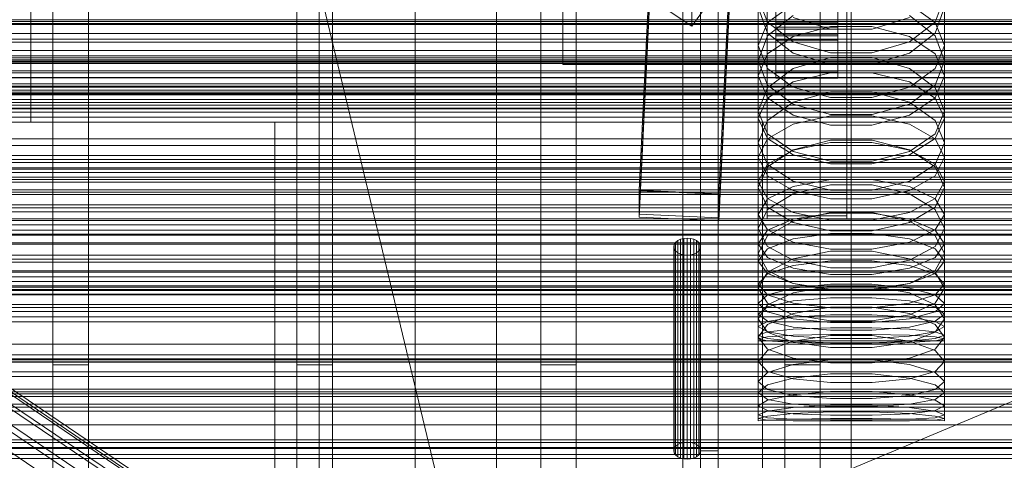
# Model space of a CAD drawing. Header units: millimetres. Extents: x -2233 to 61924, y -68080 to 6847.
# Tile 113 of 256: x -318 to -95, y -34676 to -34577. Entities that reach past the tile are written whole.
import ezdxf

# ---------------------------------------------------------------- set-up
doc = ezdxf.new("R2010")
doc.units = ezdxf.units.MM
for name, color, linetype, lineweight in [('COTAS_O', 1, 'Continuous', 0), ('COTAS_P', 1, 'Continuous', 0), ('frontal_briquetadora', 7, 'Continuous', 0), ('frontal_C01', 7, 'Continuous', 0), ('frontal_C02', 7, 'Continuous', 0), ('frontal_C03', 7, 'Continuous', 0), ('frontal_mezcladora', 7, 'Continuous', 0), ('frontal_secador', 7, 'Continuous', 0)]:
    doc.layers.add(name, color=color, linetype=linetype, lineweight=lineweight)
doc.dimstyles.new('R19_100', dxfattribs={"dimtxt": 250, "dimasz": 150, "dimexe": 150, "dimexo": 80, "dimgap": 100, "dimtad": 1, "dimtih": 1, "dimtoh": 1, "dimdsep": 46, "dimcen": 0.09, "dimadec": 0, "dimazin": 0, "dimtfac": 1, "dimtdec": 4, "dimtofl": 0, "dimtmove": 0, "dimatfit": 3, "dimfxl": 1, "dimtolj": 1, "dimtzin": 0, "dimarcsym": 0})

# ---------------------------------------------------------------- blocks, each defined once
blk = doc.blocks.new('DIM_R27_48')
at = {"layer": 'COTAS_P'}
for p, q in [((-1750, -34600), (-1600, -34555)), ((2600, -34600), (2450, -34555)), ((-1750, -35500), (-1750, -34600)), ((-1750, -34600), (2600, -34600)), ((-1750, -34600), (-1600, -34645)), ((2600, -34600), (2450, -34645)), ((2600, -35500), (2600, -34600))]:
    blk.add_line(p, q, dxfattribs=at)
blk.add_text('4350 P', height=250, dxfattribs=at).set_placement((425, -34500))
blk = doc.blocks.new('DIM_R27_50')
at = {"layer": 'COTAS_P'}
for p, q in [((1705.78, -34504.95), (1551.9, -34475.9)), ((-194.22, -34704.95), (1705.78, -34504.95)), ((1705.78, -34504.95), (1561.32, -34565.4)), ((1800, -35400), (1705.78, -34504.95)), ((-194.22, -34704.95), (-49.75, -34644.49)), ((-100, -35600), (-194.22, -34704.95)), ((-194.22, -34704.95), (-40.33, -34734))]:
    blk.add_line(p, q, dxfattribs=at)
blk.add_text('1910.5 P', height=250, rotation=6.009, dxfattribs=at).set_placement((745.32, -34505.49))
blk = doc.blocks.new('DIM_R27_53')
at = {"layer": 'COTAS_P'}
for p, q in [((-150, -32000), (550, -32000)), ((550, -32000), (505, -32150)), ((550, -34600), (550, -32000)), ((550, -32000), (595, -32150)), ((550, -34600), (505, -34450)), ((550, -34600), (595, -34450)), ((-150, -34600), (550, -34600))]:
    blk.add_line(p, q, dxfattribs=at)
blk.add_text('2600 P', height=250, rotation=90, dxfattribs=at).set_placement((450, -33300))
blk = doc.blocks.new('DIM_R27_54')
at = {"layer": 'COTAS_O'}
for p, q in [((-1850, -34600), (-1850, -35300)), ((-150, -34600), (-150, -35300)), ((-1850, -35300), (-1700, -35255)), ((-150, -35300), (-300, -35255)), ((-150, -35300), (-1850, -35300)), ((-1850, -35300), (-1700, -35345)), ((-150, -35300), (-300, -35345))]:
    blk.add_line(p, q, dxfattribs=at)
blk.add_text('1700 O', height=250, rotation=180, dxfattribs=at).set_placement((-1000, -35400))
blk = doc.blocks.new('DIM_R27_55')
at = {"layer": 'COTAS_O'}
for p, q in [((-650, -33700), (50, -33700)), ((50, -33700), (5, -33850)), ((50, -34900), (50, -33700)), ((50, -33700), (95, -33850)), ((50, -34900), (5, -34750)), ((50, -34900), (95, -34750)), ((-650, -34900), (50, -34900))]:
    blk.add_line(p, q, dxfattribs=at)
blk.add_text('1200 O', height=250, rotation=90, dxfattribs=at).set_placement((-50, -34300))
blk = doc.blocks.new('DIM_R27_56')
at = {"layer": 'COTAS_O'}
for p, q in [((-650, -34200), (-500, -34155)), ((650, -34200), (500, -34155)), ((-650, -34900), (-650, -34200)), ((-650, -34200), (650, -34200)), ((-650, -34200), (-500, -34245)), ((650, -34200), (500, -34245)), ((650, -34900), (650, -34200))]:
    blk.add_line(p, q, dxfattribs=at)
blk.add_text('1300 O', height=250, dxfattribs=at).set_placement((0, -34100))
blk = doc.blocks.new('DIM_R27_61')
at = {"layer": 'COTAS_P'}
for p, q in [((-305, -34680), (395, -34680)), ((395, -34680), (350, -34830)), ((395, -36000), (395, -34680)), ((395, -34680), (440, -34830)), ((395, -36000), (350, -35850)), ((395, -36000), (440, -35850)), ((-305, -36000), (395, -36000))]:
    blk.add_line(p, q, dxfattribs=at)
blk.add_text('1320 P', height=250, rotation=90, dxfattribs=at).set_placement((295, -35340))

msp = doc.modelspace()

# ---------------------------------------------------------------- linework, layer by layer
at = {"layer": 'frontal_briquetadora'}
for p, q in [((-430, -33820), (-223.45, -34680)), ((-210, -34680), (-210, -33820)), ((-210, -34680), (-210, -34260)), ((-210, -34680), (-210, -34305)), ((-164, -34454.149), (-164, -34674)), ((-160, -34674), (-160, -34454.149)), ((-210, -34471), (-210, -34680)), ((-160, -34478.149), (-160, -34698)), ((-160, -34703.142), (-160, -34483.291)), ((-160, -34483.291), (-160, -34691.652)), ((-160, -34698.08), (-160, -34489.719)), ((-160, -34489.719), (-160, -34692.717)), ((-168, -34689.16), (-168, -34492.29)), ((-164, -34695.288), (-164, -34492.29)), ((-160, -34695.288), (-160, -34492.29)), ((-160, -34492.29), (-160, -34689.16)), ((-210, -34496), (-210, -34680)), ((-168, -34497.432), (-168, -34694.302)), ((-160, -34694.302), (-160, -34497.432)), ((-195, -34580), (-195, -34530)), ((-195, -34537), (-195, -34587)), ((-160, -34572.218), (-160, -34584.801)), ((-160, -34572.623), (-160, -34585.182)), ((-151, -34571.912), (-151, -34586.193)), ((-151, -34571.912), (-148.92, -34577.459)), ((-111.08, -34577.459), (-109, -34571.912)), ((-109, -34571.912), (-109, -34586.193)), ((-160, -34585.562), (-160, -34573.027)), ((-151, -34574.101), (-148.92, -34579.916)), ((-143.093, -34573.39), (-148.92, -34577.548)), ((-111.08, -34577.548), (-116.907, -34573.39)), ((-111.08, -34579.916), (-109, -34574.101)), ((-143.094, -34575.925), (-148.92, -34580.562)), ((-134.674, -34578.991), (-143.094, -34576.409)), ((-116.906, -34576.409), (-125.326, -34578.991)), ((-111.08, -34580.562), (-116.906, -34575.925)), ((-148.92, -34577.548), (-151, -34582.734)), ((-148.92, -34577.459), (-143.093, -34581.907)), ((-143.093, -34580.641), (-134.673, -34578.443)), ((-125.326, -34578.991), (-134.674, -34578.991)), ((-134.673, -34578.443), (-125.327, -34578.443)), ((-125.327, -34578.443), (-116.907, -34580.641)), ((-116.907, -34581.907), (-111.08, -34577.459)), ((-109, -34582.734), (-111.08, -34577.548)), ((-195, -34587), (-195, -34580)), ((195, -34580), (-195, -34580)), ((-148.92, -34580.562), (-151, -34586.193)), ((-148.92, -34579.916), (-143.094, -34584.461)), ((-148.92, -34584.6), (-143.093, -34580.641)), ((-116.907, -34580.641), (-111.08, -34584.6)), ((-116.906, -34584.461), (-111.08, -34579.916)), ((-109, -34586.193), (-111.08, -34580.562)), ((-151, -34582.734), (-151, -34597.535)), ((-151, -34582.734), (-148.92, -34587.919)), ((-143.093, -34581.907), (-134.673, -34584.376)), ((-125.327, -34584.376), (-116.907, -34581.907)), ((-111.08, -34587.919), (-109, -34582.734)), ((-109, -34582.734), (-109, -34597.535)), ((-160, -34584.801), (-160, -34596.589)), ((-160, -34585.182), (-160, -34596.944)), ((-160, -34597.299), (-160, -34585.562)), ((-151, -34589.538), (-148.92, -34584.6)), ((-143.094, -34584.461), (-134.674, -34586.939)), ((-143.094, -34587.908), (-134.674, -34585.444)), ((-134.674, -34585.444), (-125.326, -34585.444)), ((-134.673, -34584.376), (-125.327, -34584.376)), ((-125.326, -34586.939), (-116.906, -34584.461)), ((-125.326, -34585.444), (-116.906, -34587.908)), ((-111.08, -34584.6), (-109, -34589.538)), ((195, -34587), (-195, -34587)), ((-148.92, -34591.656), (-151, -34586.193)), ((-148.92, -34592.262), (-143.094, -34587.908)), ((-148.92, -34587.919), (-143.093, -34592.078)), ((-134.674, -34586.939), (-125.326, -34586.939)), ((-116.907, -34592.078), (-111.08, -34587.919)), ((-116.906, -34587.908), (-111.08, -34592.262)), ((-109, -34586.193), (-111.08, -34591.656)), ((-151, -34589.538), (-151, -34604.666)), ((-148.92, -34594.475), (-151, -34589.538)), ((-143.093, -34590.901), (-134.673, -34588.873)), ((-134.673, -34588.873), (-125.327, -34588.873)), ((-125.327, -34588.873), (-116.907, -34590.901)), ((-109, -34589.538), (-111.08, -34594.475)), ((-109, -34589.538), (-109, -34604.666)), ((-151, -34597.535), (-148.92, -34592.262)), ((-148.92, -34594.554), (-143.093, -34590.901)), ((-143.094, -34595.915), (-148.92, -34591.656)), ((-148.92, -34591.656), (-143.094, -34595.915)), ((-143.093, -34592.078), (-134.673, -34594.385)), ((-125.327, -34594.385), (-116.907, -34592.078)), ((-116.907, -34590.901), (-111.08, -34594.554)), ((-111.08, -34591.656), (-116.906, -34595.915)), ((-116.906, -34595.915), (-111.08, -34591.656)), ((-111.08, -34592.262), (-109, -34597.535)), ((-151, -34599.11), (-148.92, -34594.554)), ((-143.093, -34598.435), (-148.92, -34594.475)), ((-134.674, -34593.122), (-143.094, -34595.48)), ((-125.326, -34593.122), (-134.674, -34593.122)), ((-134.673, -34594.385), (-125.327, -34594.385)), ((-116.906, -34595.48), (-125.326, -34593.122)), ((-111.08, -34594.475), (-116.907, -34598.435)), ((-111.08, -34594.554), (-109, -34599.11)), ((-160, -34596.589), (-160, -34607.552)), ((-160, -34596.944), (-160, -34607.881)), ((-143.094, -34595.48), (-148.92, -34599.639)), ((-134.674, -34598.232), (-143.094, -34595.915)), ((-143.094, -34595.915), (-134.674, -34598.232)), ((-116.906, -34595.915), (-125.326, -34598.232)), ((-125.326, -34598.232), (-116.906, -34595.915)), ((-111.08, -34599.639), (-116.906, -34595.48)), ((-160, -34608.209), (-160, -34597.299)), ((-148.92, -34602.633), (-151, -34597.535)), ((-151, -34599.11), (-151, -34614.698)), ((-151, -34599.11), (-148.92, -34603.666)), ((-134.673, -34600.632), (-143.093, -34598.435)), ((-134.673, -34598.547), (-143.093, -34600.4)), ((-125.326, -34598.232), (-134.674, -34598.232)), ((-125.327, -34598.547), (-134.673, -34598.547)), ((-116.907, -34598.435), (-125.327, -34600.632)), ((-116.907, -34600.4), (-125.327, -34598.547)), ((-109, -34597.535), (-111.08, -34602.634)), ((-111.08, -34603.666), (-109, -34599.11)), ((-109, -34599.11), (-109, -34614.698)), ((-148.92, -34599.639), (-151, -34604.666)), ((-143.093, -34600.4), (-148.92, -34603.738)), ((-125.327, -34600.632), (-134.673, -34600.632)), ((-111.08, -34603.738), (-116.907, -34600.4)), ((-109, -34604.666), (-111.08, -34599.639)), ((-148.92, -34603.738), (-151, -34607.901)), ((-143.094, -34606.596), (-148.92, -34602.633)), ((-148.92, -34603.666), (-143.093, -34607.319)), ((-116.907, -34607.319), (-111.08, -34603.666)), ((-111.08, -34602.634), (-116.906, -34606.596)), ((-109, -34607.901), (-111.08, -34603.738)), ((-151, -34604.666), (-148.92, -34609.515)), ((-134.674, -34603.999), (-143.094, -34606.192)), ((-143.093, -34606.298), (-134.673, -34604.564)), ((-125.326, -34603.999), (-134.674, -34603.999)), ((-134.673, -34604.564), (-125.327, -34604.564)), ((-125.327, -34604.564), (-116.907, -34606.298)), ((-116.906, -34606.192), (-125.326, -34603.999)), ((-111.08, -34609.515), (-109, -34604.666)), ((-160, -34607.552), (-160, -34617.661)), ((-160, -34607.881), (-160, -34617.962)), ((-160, -34618.263), (-160, -34608.209)), ((-151, -34607.901), (-151, -34623.913)), ((-151, -34607.901), (-148.92, -34612.065)), ((-143.094, -34606.192), (-148.92, -34610.051)), ((-148.92, -34609.422), (-143.093, -34606.298)), ((-134.674, -34608.746), (-143.094, -34606.596)), ((-143.093, -34607.319), (-134.673, -34609.347)), ((-125.327, -34609.347), (-116.907, -34607.319)), ((-116.906, -34606.596), (-125.326, -34608.746)), ((-116.907, -34606.298), (-111.08, -34609.422)), ((-111.08, -34610.051), (-116.906, -34606.192)), ((-111.08, -34612.065), (-109, -34607.901)), ((-109, -34607.901), (-109, -34623.913)), ((-151, -34613.318), (-148.92, -34609.422)), ((-148.92, -34610.051), (-151, -34614.698)), ((-148.92, -34609.515), (-143.094, -34613.274)), ((-125.326, -34608.746), (-134.674, -34608.746)), ((-134.673, -34609.347), (-125.327, -34609.347)), ((-116.906, -34613.274), (-111.08, -34609.515)), ((-111.08, -34609.422), (-109, -34613.318)), ((-109, -34614.698), (-111.08, -34610.051)), ((-148.92, -34612.065), (-143.093, -34615.403)), ((-116.907, -34615.403), (-111.08, -34612.065)), ((-151, -34613.318), (-151, -34629.59)), ((-148.92, -34617.214), (-151, -34613.318)), ((-148.92, -34619.163), (-151, -34614.698)), ((-148.92, -34617.275), (-143.093, -34614.479)), ((-143.094, -34613.274), (-134.674, -34615.311)), ((-143.094, -34616.105), (-134.674, -34614.083)), ((-143.093, -34614.479), (-134.673, -34612.927)), ((-134.674, -34614.083), (-125.326, -34614.083)), ((-134.673, -34612.927), (-125.327, -34612.927)), ((-125.327, -34612.927), (-116.907, -34614.479)), ((-125.326, -34615.311), (-116.906, -34613.274)), ((-125.326, -34614.083), (-116.906, -34616.105)), ((-116.907, -34614.479), (-111.08, -34617.275)), ((-109, -34613.318), (-111.08, -34617.214)), ((-109, -34614.698), (-111.08, -34619.163)), ((-109, -34613.318), (-109, -34629.59)), ((-148.92, -34619.655), (-143.094, -34616.105)), ((-143.093, -34620.338), (-148.92, -34617.214)), ((-143.093, -34615.403), (-134.673, -34617.256)), ((-134.674, -34615.311), (-125.326, -34615.311)), ((-125.327, -34617.256), (-116.907, -34615.403)), ((-111.08, -34617.214), (-116.907, -34620.338)), ((-116.906, -34616.105), (-111.08, -34619.655)), ((-160, -34617.661), (-160, -34626.89)), ((-160, -34617.962), (-160, -34627.164)), ((-160, -34627.437), (-160, -34618.263)), ((-151, -34620.762), (-148.92, -34617.275)), ((-143.094, -34622.61), (-148.92, -34619.163)), ((-134.673, -34617.256), (-125.327, -34617.256)), ((-111.08, -34619.163), (-116.906, -34622.61)), ((-111.08, -34617.275), (-109, -34620.762)), ((-151, -34623.913), (-148.92, -34619.655)), ((-151, -34620.762), (-151, -34637.392)), ((-151, -34620.762), (-148.92, -34624.249)), ((-134.674, -34620.353), (-143.094, -34622.259)), ((-134.673, -34622.072), (-143.093, -34620.338)), ((-134.673, -34620.476), (-143.093, -34621.842)), ((-125.326, -34620.353), (-134.674, -34620.353)), ((-125.327, -34620.476), (-134.673, -34620.476)), ((-116.907, -34620.338), (-125.327, -34622.072)), ((-116.907, -34621.842), (-125.327, -34620.476)), ((-116.906, -34622.259), (-125.326, -34620.353)), ((-111.08, -34619.655), (-109, -34623.913)), ((-111.08, -34624.249), (-109, -34620.762)), ((-109, -34620.762), (-109, -34637.392)), ((-143.093, -34621.842), (-148.92, -34624.303)), ((-143.094, -34622.259), (-148.92, -34625.598)), ((-134.674, -34624.472), (-143.094, -34622.61)), ((-125.327, -34622.072), (-134.673, -34622.072)), ((-116.906, -34622.61), (-125.326, -34624.472)), ((-111.08, -34624.303), (-116.907, -34621.842)), ((-111.08, -34625.598), (-116.906, -34622.259)), ((-167.776, -34626.175), (-167, -34626.109)), ((-167, -34626.109), (-166.224, -34626.175)), ((-167, -34626.109), (-167, -34672.072)), ((-148.92, -34627.982), (-151, -34623.913)), ((-148.92, -34624.303), (-151, -34627.373)), ((-148.92, -34625.598), (-151, -34629.59)), ((-148.92, -34624.249), (-143.093, -34627.045)), ((-143.093, -34626.287), (-134.673, -34625.047)), ((-125.326, -34624.472), (-134.674, -34624.472)), ((-134.673, -34625.047), (-125.327, -34625.047)), ((-125.327, -34625.047), (-116.907, -34626.287)), ((-116.907, -34627.045), (-111.08, -34624.249)), ((-109, -34623.913), (-111.08, -34627.982)), ((-109, -34627.373), (-111.08, -34624.303)), ((-109, -34629.59), (-111.08, -34625.598)), ((-170, -34628.037), (-169.898, -34627.538)), ((-169.898, -34628.536), (-170, -34628.037)), ((-170, -34674), (-170, -34628.037)), ((-169.898, -34627.538), (-169.598, -34627.073)), ((-169.898, -34627.538), (-169.898, -34673.501)), ((-169.598, -34627.073), (-169.121, -34626.674)), ((-169.598, -34627.073), (-169.598, -34673.036)), ((-169.121, -34626.674), (-168.5, -34626.367)), ((-169.121, -34626.674), (-169.121, -34672.636)), ((-168.5, -34626.367), (-167.776, -34626.175)), ((-168.5, -34626.367), (-168.5, -34672.33)), ((-167.776, -34626.175), (-167.776, -34672.137)), ((-166.224, -34626.175), (-165.5, -34626.367)), ((-166.224, -34626.175), (-166.224, -34672.137)), ((-165.5, -34626.367), (-164.879, -34626.674)), ((-165.5, -34626.367), (-165.5, -34672.33)), ((-164.879, -34626.674), (-164.402, -34627.073)), ((-164.879, -34626.674), (-164.879, -34672.636)), ((-164.402, -34627.073), (-164.102, -34627.538)), ((-164.402, -34627.073), (-164.402, -34673.036)), ((-164.102, -34627.538), (-164, -34628.037)), ((-164.102, -34627.538), (-164.102, -34673.501)), ((-164, -34628.037), (-164.102, -34628.536)), ((-164, -34628.037), (-164, -34674)), ((-160, -34626.89), (-160, -34635.216)), ((-160, -34627.164), (-160, -34635.461)), ((-160, -34635.706), (-160, -34627.437)), ((-151, -34627.373), (-151, -34644.321)), ((-151, -34627.373), (-148.92, -34630.442)), ((-148.92, -34628.522), (-143.093, -34626.287)), ((-143.094, -34631.109), (-148.92, -34627.982)), ((-143.093, -34627.045), (-134.673, -34628.597)), ((-125.327, -34628.597), (-116.907, -34627.045)), ((-116.907, -34626.287), (-111.08, -34628.522)), ((-111.08, -34627.982), (-116.906, -34631.109)), ((-111.08, -34630.442), (-109, -34627.373)), ((-109, -34627.373), (-109, -34644.321)), ((-169.598, -34629.002), (-169.898, -34628.536)), ((-169.898, -34628.536), (-169.898, -34674.499)), ((-169.121, -34629.401), (-169.598, -34629.002)), ((-169.598, -34629.002), (-169.598, -34674.964)), ((-168.5, -34629.707), (-169.121, -34629.401)), ((-169.121, -34629.401), (-169.121, -34675.364)), ((-167.776, -34629.9), (-168.5, -34629.707)), ((-168.5, -34629.707), (-168.5, -34675.67)), ((-167, -34629.966), (-167.776, -34629.9)), ((-167.776, -34629.9), (-167.776, -34675.863)), ((-166.224, -34629.9), (-167, -34629.966)), ((-167, -34629.966), (-167, -34675.928)), ((-165.5, -34629.707), (-166.224, -34629.9)), ((-166.224, -34629.9), (-166.224, -34675.863)), ((-164.879, -34629.401), (-165.5, -34629.707)), ((-165.5, -34629.707), (-165.5, -34675.67)), ((-164.402, -34629.002), (-164.879, -34629.401)), ((-164.879, -34629.401), (-164.879, -34675.364)), ((-164.102, -34628.536), (-164.402, -34629.002)), ((-164.402, -34629.002), (-164.402, -34674.964)), ((-164.102, -34628.536), (-164.102, -34674.499)), ((-151, -34631.309), (-148.92, -34628.522)), ((-151, -34629.59), (-148.92, -34633.39)), ((-148.92, -34630.442), (-143.093, -34632.904)), ((-134.674, -34629.063), (-143.094, -34630.791)), ((-125.326, -34629.063), (-134.674, -34629.063)), ((-134.673, -34628.597), (-125.327, -34628.597)), ((-116.906, -34630.791), (-125.326, -34629.063)), ((-116.907, -34632.904), (-111.08, -34630.442)), ((-111.08, -34628.522), (-109, -34631.309)), ((-111.08, -34633.39), (-109, -34629.59)), ((-151, -34631.309), (-151, -34648.447)), ((-148.92, -34634.097), (-151, -34631.309)), ((-143.094, -34630.791), (-148.92, -34633.807)), ((-148.92, -34634.139), (-143.093, -34632.248)), ((-134.674, -34632.791), (-143.094, -34631.109)), ((-143.093, -34632.248), (-134.673, -34631.199)), ((-134.673, -34631.199), (-125.327, -34631.199)), ((-125.327, -34631.199), (-116.907, -34632.248)), ((-116.906, -34631.109), (-125.326, -34632.791)), ((-116.907, -34632.248), (-111.08, -34634.139)), ((-111.08, -34633.807), (-116.906, -34630.791)), ((-109, -34631.309), (-111.08, -34634.097)), ((-109, -34631.309), (-109, -34648.447)), ((-148.92, -34633.807), (-151, -34637.392)), ((-151, -34636.498), (-148.92, -34634.139)), ((-148.92, -34633.39), (-143.094, -34636.299)), ((-143.093, -34636.332), (-148.92, -34634.097)), ((-143.093, -34632.904), (-134.673, -34634.27)), ((-125.326, -34632.791), (-134.674, -34632.791)), ((-134.673, -34634.27), (-125.327, -34634.27)), ((-125.327, -34634.27), (-116.907, -34632.904)), ((-111.08, -34634.097), (-116.907, -34636.332)), ((-116.906, -34636.299), (-111.08, -34633.39)), ((-109, -34637.392), (-111.08, -34633.807)), ((-111.08, -34634.139), (-109, -34636.498)), ((-160, -34635.216), (-160, -34642.617)), ((-160, -34635.461), (-160, -34642.833)), ((-160, -34643.049), (-160, -34635.706)), ((-151, -34636.498), (-151, -34653.884)), ((-151, -34636.498), (-148.92, -34638.856)), ((-143.094, -34636.299), (-134.674, -34637.86)), ((-143.094, -34638.466), (-134.674, -34636.92)), ((-134.673, -34637.572), (-143.093, -34636.332)), ((-134.673, -34636.493), (-143.093, -34637.349)), ((-134.674, -34636.92), (-125.326, -34636.92)), ((-125.327, -34636.493), (-134.673, -34636.493)), ((-116.907, -34636.332), (-125.327, -34637.572)), ((-116.907, -34637.349), (-125.327, -34636.493)), ((-125.326, -34637.86), (-116.906, -34636.299)), ((-125.326, -34636.92), (-116.906, -34638.466)), ((-111.08, -34638.856), (-109, -34636.498)), ((-109, -34636.498), (-109, -34653.884)), ((-148.92, -34640.781), (-151, -34637.392)), ((-148.92, -34638.892), (-151, -34640.815)), ((-143.093, -34637.349), (-148.92, -34638.892)), ((-148.92, -34641.151), (-143.094, -34638.466)), ((-148.92, -34638.856), (-143.093, -34640.747)), ((-134.674, -34637.86), (-125.326, -34637.86)), ((-125.327, -34637.572), (-134.673, -34637.572)), ((-111.08, -34638.892), (-116.907, -34637.349)), ((-116.907, -34640.747), (-111.08, -34638.856)), ((-116.906, -34638.466), (-111.08, -34641.151)), ((-109, -34637.392), (-111.08, -34640.781)), ((-109, -34640.815), (-111.08, -34638.892)), ((-151, -34640.815), (-151, -34658.409)), ((-151, -34640.815), (-148.92, -34642.739)), ((-151, -34644.321), (-148.92, -34641.151)), ((-151, -34643.204), (-148.92, -34641.573)), ((-148.92, -34641.573), (-143.093, -34640.265)), ((-143.094, -34643.357), (-148.92, -34640.781)), ((-143.093, -34640.265), (-134.673, -34639.539)), ((-143.093, -34640.747), (-134.673, -34641.797)), ((-134.673, -34639.539), (-125.327, -34639.539)), ((-125.327, -34639.539), (-116.907, -34640.265)), ((-125.327, -34641.797), (-116.907, -34640.747)), ((-116.907, -34640.265), (-111.08, -34641.573)), ((-111.08, -34640.781), (-116.906, -34643.357)), ((-111.08, -34642.739), (-109, -34640.815)), ((-111.08, -34641.151), (-109, -34644.321)), ((-111.08, -34641.573), (-109, -34643.204)), ((-109, -34640.815), (-109, -34658.409)), ((-160, -34642.617), (-160, -34649.075)), ((-160, -34642.833), (-160, -34649.261)), ((-160, -34649.447), (-160, -34643.049)), ((-151, -34643.204), (-151, -34660.914)), ((-148.92, -34644.835), (-151, -34643.204)), ((-148.92, -34642.739), (-143.093, -34644.281)), ((-143.094, -34643.097), (-148.92, -34645.558)), ((-134.674, -34641.675), (-143.094, -34643.097)), ((-134.674, -34644.733), (-143.094, -34643.357)), ((-143.093, -34643.905), (-134.673, -34643.376)), ((-125.326, -34641.675), (-134.674, -34641.675)), ((-134.673, -34641.797), (-125.327, -34641.797)), ((-134.673, -34643.376), (-125.327, -34643.376)), ((-125.327, -34643.376), (-116.907, -34643.905)), ((-116.906, -34643.097), (-125.326, -34641.675)), ((-116.906, -34643.357), (-125.326, -34644.733)), ((-116.907, -34644.281), (-111.08, -34642.739)), ((-111.08, -34645.558), (-116.906, -34643.097)), ((-109, -34643.204), (-111.08, -34644.835)), ((-109, -34643.204), (-109, -34660.914)), ((-148.92, -34647.291), (-151, -34644.321)), ((-151, -34646.048), (-148.92, -34644.859)), ((-148.92, -34645.558), (-151, -34648.447)), ((-151, -34646.048), (-151, -34663.894)), ((-151, -34646.048), (-148.92, -34647.238)), ((-148.92, -34644.859), (-143.093, -34643.905)), ((-143.093, -34646.144), (-148.92, -34644.835)), ((-143.093, -34644.281), (-134.673, -34645.137)), ((-125.326, -34644.733), (-134.674, -34644.733)), ((-134.673, -34645.137), (-125.327, -34645.137)), ((-125.327, -34645.137), (-116.907, -34644.281)), ((-116.907, -34643.905), (-111.08, -34644.859)), ((-111.08, -34644.835), (-116.907, -34646.144)), ((-109, -34644.321), (-111.08, -34647.291)), ((-111.08, -34644.859), (-109, -34646.048)), ((-109, -34648.447), (-111.08, -34645.558)), ((-111.08, -34647.238), (-109, -34646.048)), ((-109, -34646.048), (-109, -34663.894)), ((-148.92, -34647.254), (-151, -34647.998)), ((-151, -34647.998), (-151, -34665.938)), ((-151, -34647.998), (-148.92, -34648.743)), ((-143.093, -34646.656), (-148.92, -34647.254)), ((-148.92, -34647.238), (-143.093, -34648.191)), ((-143.094, -34649.528), (-148.92, -34647.291)), ((-148.92, -34648.352), (-143.093, -34647.994)), ((-134.674, -34648.069), (-143.094, -34649.303)), ((-134.673, -34646.869), (-143.093, -34646.144)), ((-134.673, -34646.325), (-143.093, -34646.656)), ((-143.093, -34647.994), (-134.673, -34647.795)), ((-143.093, -34648.191), (-134.673, -34648.721)), ((-125.326, -34648.069), (-134.674, -34648.069)), ((-125.327, -34646.325), (-134.673, -34646.325)), ((-125.327, -34646.869), (-134.673, -34646.869)), ((-134.673, -34647.795), (-125.327, -34647.795)), ((-116.907, -34646.144), (-125.327, -34646.869)), ((-116.907, -34646.656), (-125.327, -34646.325)), ((-125.327, -34647.795), (-116.907, -34647.994)), ((-125.327, -34648.721), (-116.907, -34648.191)), ((-116.906, -34649.303), (-125.326, -34648.069)), ((-111.08, -34647.254), (-116.907, -34646.656)), ((-116.907, -34648.191), (-111.08, -34647.238)), ((-116.907, -34647.994), (-111.08, -34648.352)), ((-111.08, -34647.291), (-116.906, -34649.528)), ((-109, -34647.998), (-111.08, -34647.254)), ((-111.08, -34648.743), (-109, -34647.998)), ((-109, -34647.998), (-109, -34665.938)), ((-160, -34649.075), (-160, -34654.572)), ((-160, -34649.261), (-160, -34654.728)), ((-160, -34654.883), (-160, -34649.447)), ((-151, -34648.799), (-148.92, -34648.352)), ((-151, -34648.447), (-148.92, -34651.133)), ((-151, -34648.799), (-151, -34666.778)), ((-148.92, -34649.246), (-151, -34648.799)), ((-151, -34649.25), (-151, -34667.25)), ((-151, -34649.25), (-148.92, -34649.25)), ((-148.92, -34648.743), (-143.093, -34649.34)), ((-143.093, -34649.605), (-148.92, -34649.246)), ((-148.92, -34649.25), (-143.093, -34649.25)), ((-143.094, -34649.303), (-148.92, -34651.424)), ((-134.674, -34650.715), (-143.094, -34649.528)), ((-143.093, -34649.25), (-134.673, -34649.25)), ((-143.093, -34649.34), (-134.673, -34649.671)), ((-134.673, -34649.804), (-143.093, -34649.605)), ((-134.673, -34648.721), (-125.327, -34648.721)), ((-134.673, -34649.25), (-125.327, -34649.25)), ((-134.673, -34649.671), (-125.327, -34649.671)), ((-125.327, -34649.804), (-134.673, -34649.804)), ((-125.327, -34649.25), (-116.907, -34649.25)), ((-125.327, -34649.671), (-116.907, -34649.34)), ((-116.907, -34649.605), (-125.327, -34649.804)), ((-116.906, -34649.528), (-125.326, -34650.715)), ((-116.907, -34649.34), (-111.08, -34648.743)), ((-111.08, -34649.246), (-116.907, -34649.605)), ((-116.907, -34649.25), (-111.08, -34649.25)), ((-111.08, -34651.424), (-116.906, -34649.303)), ((-111.08, -34648.352), (-109, -34648.799)), ((-111.08, -34651.133), (-109, -34648.447)), ((-109, -34648.799), (-111.08, -34649.246)), ((-111.08, -34649.25), (-109, -34649.25)), ((-109, -34648.799), (-109, -34666.778)), ((-109, -34649.25), (-109, -34667.25)), ((-148.92, -34651.424), (-151, -34653.884)), ((-148.92, -34651.133), (-143.094, -34653.142)), ((-125.326, -34650.715), (-134.674, -34650.715)), ((-116.906, -34653.142), (-111.08, -34651.133)), ((-109, -34653.884), (-111.08, -34651.424)), ((-160, -34654.572), (-160, -34659.095)), ((-160, -34654.728), (-160, -34659.221)), ((-160, -34659.345), (-160, -34654.883)), ((-148.92, -34656.141), (-151, -34653.884)), ((-148.92, -34656.382), (-143.094, -34654.607)), ((-143.094, -34653.142), (-134.674, -34654.2)), ((-143.094, -34654.607), (-134.674, -34653.565)), ((-134.674, -34653.565), (-125.326, -34653.565)), ((-134.674, -34654.2), (-125.326, -34654.2)), ((-125.326, -34654.2), (-116.906, -34653.142)), ((-125.326, -34653.565), (-116.906, -34654.607)), ((-116.906, -34654.607), (-111.08, -34656.382)), ((-109, -34653.884), (-111.08, -34656.141)), ((-151, -34658.409), (-148.92, -34656.382)), ((-143.094, -34657.802), (-148.92, -34656.141)), ((-134.674, -34656.722), (-143.094, -34657.636)), ((-125.326, -34656.723), (-134.674, -34656.722)), ((-116.906, -34657.636), (-125.326, -34656.723)), ((-111.08, -34656.141), (-116.906, -34657.802)), ((-111.08, -34656.382), (-109, -34658.409)), ((-160, -34659.095), (-160, -34662.632)), ((-160, -34659.221), (-160, -34662.727)), ((-160, -34662.82), (-160, -34659.345)), ((-148.92, -34660.23), (-151, -34658.409)), ((-148.92, -34659.178), (-151, -34660.914)), ((-143.094, -34657.636), (-148.92, -34659.178)), ((-134.674, -34658.667), (-143.094, -34657.802)), ((-125.326, -34658.667), (-134.674, -34658.667)), ((-116.906, -34657.802), (-125.326, -34658.667)), ((-111.08, -34659.178), (-116.906, -34657.636)), ((-109, -34658.409), (-111.08, -34660.23)), ((-109, -34660.914), (-111.08, -34659.178)), ((-151, -34660.914), (-148.92, -34662.441)), ((-143.094, -34661.54), (-148.92, -34660.23)), ((-143.094, -34661.41), (-148.92, -34662.6)), ((-134.674, -34660.692), (-143.094, -34661.41)), ((-134.674, -34662.209), (-143.094, -34661.54)), ((-125.326, -34660.692), (-134.674, -34660.692)), ((-116.906, -34661.41), (-125.326, -34660.692)), ((-116.906, -34661.54), (-125.326, -34662.209)), ((-111.08, -34660.23), (-116.906, -34661.54)), ((-111.08, -34662.6), (-116.906, -34661.41)), ((-111.08, -34662.441), (-109, -34660.914)), ((-160, -34662.632), (-160, -34665.174)), ((-160, -34662.727), (-160, -34665.237)), ((-160, -34665.3), (-160, -34662.82)), ((-148.92, -34662.6), (-151, -34663.894)), ((-148.92, -34662.441), (-143.094, -34663.515)), ((-143.094, -34663.515), (-134.674, -34664.053)), ((-143.094, -34664.254), (-134.674, -34663.732)), ((-125.326, -34662.209), (-134.674, -34662.209)), ((-134.674, -34663.732), (-125.326, -34663.732)), ((-125.326, -34664.053), (-116.906, -34663.515)), ((-125.326, -34663.732), (-116.906, -34664.254)), ((-116.906, -34663.515), (-111.08, -34662.441)), ((-109, -34663.894), (-111.08, -34662.6)), ((-160, -34665.174), (-160, -34666.715)), ((-160, -34665.237), (-160, -34666.747)), ((-160, -34666.778), (-160, -34665.3)), ((-148.92, -34664.979), (-151, -34663.894)), ((-151, -34665.938), (-148.92, -34665.088)), ((-148.92, -34666.577), (-151, -34665.938)), ((-148.92, -34665.088), (-143.094, -34664.254)), ((-143.094, -34665.696), (-148.92, -34664.979)), ((-143.094, -34665.629), (-148.92, -34666.225)), ((-134.674, -34665.239), (-143.094, -34665.629)), ((-134.674, -34666.036), (-143.094, -34665.696)), ((-134.674, -34664.053), (-125.326, -34664.053)), ((-125.326, -34665.239), (-134.674, -34665.239)), ((-125.326, -34666.036), (-134.674, -34666.036)), ((-116.906, -34665.629), (-125.326, -34665.239)), ((-116.906, -34665.696), (-125.326, -34666.036)), ((-116.906, -34664.254), (-111.08, -34665.088)), ((-111.08, -34664.979), (-116.906, -34665.696)), ((-111.08, -34666.225), (-116.906, -34665.629)), ((-109, -34663.894), (-111.08, -34664.979)), ((-111.08, -34665.088), (-109, -34665.938)), ((-109, -34665.938), (-111.08, -34666.577)), ((-160, -34666.715), (-160, -34667.25)), ((-160, -34666.747), (-160, -34667.25)), ((-160, -34667.25), (-160, -34666.778)), ((-148.92, -34666.225), (-151, -34666.778)), ((-151, -34666.778), (-148.92, -34667.119)), ((-148.92, -34667.144), (-151, -34667.25)), ((-143.094, -34666.937), (-148.92, -34666.577)), ((-143.094, -34666.906), (-148.92, -34667.144)), ((-148.92, -34667.119), (-143.094, -34667.24)), ((-134.674, -34666.715), (-143.094, -34666.906)), ((-134.674, -34667.078), (-143.094, -34666.937)), ((-143.094, -34667.24), (-134.674, -34667.248)), ((-125.326, -34666.715), (-134.674, -34666.715)), ((-125.326, -34667.078), (-134.674, -34667.078)), ((-134.674, -34667.248), (-125.326, -34667.248)), ((-116.906, -34666.906), (-125.326, -34666.715)), ((-116.906, -34666.937), (-125.326, -34667.078)), ((-125.326, -34667.248), (-116.906, -34667.24)), ((-111.08, -34666.577), (-116.906, -34666.937)), ((-111.08, -34667.144), (-116.906, -34666.906)), ((-116.906, -34667.24), (-111.08, -34667.119)), ((-109, -34666.778), (-111.08, -34666.225)), ((-111.08, -34667.119), (-109, -34666.778)), ((-109, -34667.25), (-111.08, -34667.144)), ((-169.121, -34672.636), (-169.598, -34673.036)), ((-168.5, -34672.33), (-169.121, -34672.636)), ((-167.776, -34672.137), (-168.5, -34672.33)), ((-167, -34672.072), (-167.776, -34672.137)), ((-166.224, -34672.137), (-167, -34672.072)), ((-165.5, -34672.33), (-166.224, -34672.137)), ((-164.879, -34672.636), (-165.5, -34672.33)), ((-164.402, -34673.036), (-164.879, -34672.636)), ((-169.898, -34673.501), (-170, -34674)), ((-170, -34674), (-169.898, -34674.499)), ((-169.598, -34673.036), (-169.898, -34673.501)), ((-169.898, -34674.499), (-169.598, -34674.964)), ((-164.102, -34673.501), (-164.402, -34673.036)), ((-164.402, -34674.964), (-164.102, -34674.499)), ((-164, -34674), (-164.102, -34673.501)), ((-164.102, -34674.499), (-164, -34674)), ((-164, -34674), (-164, -34695.288)), ((-164, -34674), (-160, -34674)), ((-160, -34695.288), (-160, -34674)), ((-169.598, -34674.964), (-169.121, -34675.364)), ((-169.121, -34675.364), (-168.5, -34675.67)), ((-168.5, -34675.67), (-167.776, -34675.863)), ((-167.776, -34675.863), (-167, -34675.928)), ((-167, -34675.928), (-166.224, -34675.863)), ((-166.224, -34675.863), (-165.5, -34675.67)), ((-165.5, -34675.67), (-164.879, -34675.364)), ((-164.879, -34675.364), (-164.402, -34674.964))]:
    msp.add_line(p, q, dxfattribs=at)
at = {"layer": 'frontal_C01'}
for p, q in [((-250, -33373.251), (-250, -35948.844)), ((-250, -35953.656), (-250, -33378.064)), ((-228.298, -34453.88), (-228.298, -34716.493)), ((-228.298, -34722.274), (-228.298, -34459.66)), ((-130, -34782.805), (-130, -34520.192)), ((-130, -34525.972), (-130, -34788.585)), ((-147, -34577.472), (-147, -34531.249)), ((-133, -34531.249), (-133, -34577.472)), ((-147, -34533.945), (-147, -34580.168)), ((-133, -34580.168), (-133, -34533.945)), ((-177.811, -34615.322), (-174.943, -34555.534)), ((-156.962, -34556.333), (-159.83, -34616.122)), ((-177.811, -34620.716), (-174.943, -34560.927)), ((-159.83, -34621.515), (-156.962, -34561.727)), ((-147, -34579.051), (-147, -34566.109)), ((-133, -34566.109), (-133, -34579.051)), ((-149, -34615.721), (-149, -34569.884)), ((-131, -34569.884), (-131, -34615.721)), ((-149, -34621.113), (-149, -34575.276)), ((-147, -34575.739), (-147, -34588.68)), ((-133, -34588.68), (-133, -34575.739)), ((-131, -34621.113), (-131, -34575.276)), ((-133, -34577.472), (-147, -34577.472)), ((-147, -34577.472), (-147, -34580.168)), ((-133, -34579.051), (-147, -34579.051)), ((-147, -34579.051), (-147, -34588.68)), ((-133, -34580.168), (-133, -34577.472)), ((-133, -34588.68), (-133, -34579.051)), ((-147, -34580.168), (-133, -34580.168)), ((430, -34586.343), (-430, -34586.343)), ((-147, -34588.68), (-133, -34588.68)), ((430, -34591.343), (-430, -34591.343)), ((-425, -34610.606), (425, -34610.606)), ((-159.83, -34616.122), (-177.811, -34615.322)), ((-177.811, -34615.322), (-177.811, -34620.716)), ((-159.83, -34621.515), (-159.83, -34616.122)), ((-131, -34615.721), (-149, -34615.721)), ((-149, -34615.721), (-149, -34621.113)), ((-131, -34621.113), (-131, -34615.721)), ((-177.811, -34620.716), (-159.83, -34621.515)), ((-149, -34621.113), (-131, -34621.113)), ((425, -34622.162), (-425, -34622.162)), ((425, -34624.302), (-425, -34624.302)), ((-425, -34635.858), (425, -34635.858)), ((-332.629, -34652.472), (-148.32, -34776.807)), ((-331.181, -34652.123), (-146.872, -34776.458)), ((-334.938, -34654.237), (-150.629, -34778.572)), ((-330.692, -34653.213), (-146.383, -34777.548)), ((-331.197, -34655.668), (-146.887, -34780.003)), ((-337.95, -34657.298), (-153.641, -34781.633)), ((-332.659, -34659.321), (-148.35, -34783.655)), ((-450, -34660.756), (450, -34660.756)), ((-334.981, -34663.922), (-150.672, -34788.257)), ((450, -34671.541), (-450, -34671.541))]:
    msp.add_line(p, q, dxfattribs=at)
at = {"layer": 'frontal_C02'}
for p, q in [((-250, -32921.727), (-250, -35767.183)), ((-250, -35771.953), (-250, -32926.497)), ((-228.298, -34455.696), (-228.298, -34746.19)), ((-228.298, -34751.921), (-228.298, -34461.426)), ((-130, -34811.926), (-130, -34521.432)), ((-130, -34527.162), (-130, -34817.656)), ((-147, -34578.55), (-147, -34532.731)), ((-133, -34532.731), (-133, -34578.55)), ((-147, -34535.712), (-147, -34581.53)), ((-133, -34581.53), (-133, -34535.712)), ((-177.811, -34615.423), (-174.943, -34556.157)), ((-156.962, -34556.95), (-159.83, -34616.216)), ((-177.811, -34621.385), (-174.943, -34562.119)), ((-159.83, -34622.178), (-156.962, -34562.912)), ((-165.983, -34578.34), (-165.926, -34564.033)), ((-147, -34580.515), (-147, -34566.209)), ((-133, -34566.209), (-133, -34580.515)), ((-165.983, -34578.34), (-160.247, -34570.523)), ((-149, -34615.818), (-149, -34570.382)), ((-131, -34570.382), (-131, -34615.818)), ((-177.451, -34570.671), (-165.983, -34578.34)), ((-149, -34621.779), (-149, -34576.343)), ((-147, -34575.754), (-147, -34590.061)), ((-133, -34590.061), (-133, -34575.754)), ((-131, -34621.779), (-131, -34576.343)), ((-133, -34578.55), (-147, -34578.55)), ((-147, -34578.55), (-147, -34581.53)), ((-133, -34581.53), (-133, -34578.55)), ((-133, -34580.515), (-147, -34580.515)), ((-147, -34580.515), (-147, -34590.061)), ((-147, -34581.53), (-133, -34581.53)), ((-133, -34590.061), (-133, -34580.515)), ((-147, -34590.061), (-133, -34590.061)), ((-450, -34591.833), (450, -34591.833)), ((450, -34603.756), (-450, -34603.756)), ((-425, -34610.274), (425, -34610.274)), ((-159.83, -34616.216), (-177.811, -34615.423)), ((-177.811, -34615.423), (-177.811, -34621.385)), ((-159.83, -34622.178), (-159.83, -34616.216)), ((-131, -34615.818), (-149, -34615.818)), ((-149, -34615.818), (-149, -34621.779)), ((-131, -34621.779), (-131, -34615.818)), ((-177.811, -34621.385), (-159.83, -34622.178)), ((425, -34621.728), (-425, -34621.728)), ((-149, -34621.779), (-131, -34621.779)), ((450, -34625.243), (-450, -34625.243)), ((425, -34625.415), (-425, -34625.415)), ((-450, -34637.165), (450, -34637.165)), ((-425, -34636.869), (425, -34636.869))]:
    msp.add_line(p, q, dxfattribs=at)
at = {"layer": 'frontal_C03'}
for p, q in [((-1250, -34579.978), (1250, -34579.978)), ((-1250, -34581.934), (1250, -34581.934)), ((1250, -34585.042), (-1250, -34585.042)), ((1250, -34585.923), (-1250, -34585.923)), ((1250, -34586.576), (-1250, -34586.576)), ((-1250, -34586.781), (1250, -34586.781)), ((-1250, -34588.377), (1250, -34588.377)), ((1250, -34588.884), (-1250, -34588.884)), ((-1250, -34589.941), (1250, -34589.941)), ((-1250, -34592.097), (1250, -34592.097)), ((1250, -34592.793), (-1250, -34592.793)), ((-1250, -34593.226), (1250, -34593.226)), ((1250, -34593.851), (-1250, -34593.851)), ((-1250, -34595.564), (1250, -34595.564)), ((-1250, -34596.148), (1250, -34596.148)), ((1250, -34596.158), (-1250, -34596.158)), ((1250, -34596.812), (-1250, -34596.812)), ((-1250, -34596.946), (1250, -34596.946)), ((1250, -34597.693), (-1250, -34597.693)), ((1250, -34607.499), (-1250, -34607.499)), ((1250, -34608.381), (-1250, -34608.381)), ((1250, -34609.034), (-1250, -34609.034)), ((1250, -34611.342), (-1250, -34611.342)), ((-1250, -34612.399), (1250, -34612.399)), ((-1500, -34615.78), (1500, -34615.78)), ((1250, -34615.251), (-1250, -34615.251)), ((1250, -34616.308), (-1250, -34616.308)), ((1250, -34618.616), (-1250, -34618.616)), ((1250, -34619.269), (-1250, -34619.269)), ((1250, -34620.151), (-1250, -34620.151)), ((1500, -34627.188), (-1500, -34627.188)), ((1500, -34627.473), (-1500, -34627.473)), ((1250, -34629.957), (-1250, -34629.957)), ((1250, -34630.838), (-1250, -34630.838)), ((1250, -34631.492), (-1250, -34631.492)), ((1250, -34633.799), (-1250, -34633.799)), ((-1250, -34634.856), (1250, -34634.856)), ((-1500, -34638.882), (1500, -34638.882)), ((1250, -34637.709), (-1250, -34637.709)), ((1250, -34638.766), (-1250, -34638.766)), ((1250, -34641.073), (-1250, -34641.073)), ((1250, -34641.727), (-1250, -34641.727)), ((1250, -34642.608), (-1250, -34642.608)), ((1250, -34652.415), (-1250, -34652.415)), ((1250, -34653.296), (-1250, -34653.296)), ((1250, -34653.949), (-1250, -34653.949)), ((1250, -34656.257), (-1250, -34656.257)), ((-1250, -34657.314), (1250, -34657.314)), ((1250, -34660.166), (-1250, -34660.166)), ((1250, -34661.224), (-1250, -34661.224)), ((1250, -34663.531), (-1250, -34663.531)), ((1250, -34664.184), (-1250, -34664.184)), ((1250, -34665.066), (-1250, -34665.066)), ((1250, -34674.872), (-1250, -34674.872)), ((1250, -34675.754), (-1250, -34675.754))]:
    msp.add_line(p, q, dxfattribs=at)
at = {"layer": 'frontal_mezcladora'}
for p, q in [((-310, -34590), (-310, -34525.346)), ((-302, -34590), (-302, -34525.346)), ((-255, -34590), (-255, -34525.346)), ((-247, -34590), (-247, -34525.346)), ((-200, -34590), (-200, -34525.346)), ((-192, -34590), (-192, -34525.346)), ((-145, -34590), (-145, -34525.346)), ((-137, -34590), (-137, -34525.346)), ((-315, -34600), (-315, -34535)), ((240, -34590), (-420, -34590)), ((-310, -34654.654), (-310, -34590)), ((-302, -34590), (-310, -34590)), ((-302, -34590), (-302, -34654.654)), ((-255, -34654.654), (-255, -34590)), ((-247, -34590), (-255, -34590)), ((-247, -34590), (-247, -34654.654)), ((-200, -34654.654), (-200, -34590)), ((-192, -34590), (-200, -34590)), ((-192, -34590), (-192, -34654.654)), ((-145, -34654.654), (-145, -34590)), ((-137, -34590), (-145, -34590)), ((-137, -34590), (-137, -34654.654)), ((-320, -34600), (-260, -34600)), ((-315, -34600), (315, -34600)), ((-260, -34820), (-260, -34600)), ((-420, -34637.898), (240, -34637.898)), ((-310, -34654.654), (-310, -34709.466)), ((-310, -34654.654), (-302, -34654.654)), ((-302, -34654.654), (-302, -34709.466)), ((-255, -34654.654), (-255, -34709.466)), ((-255, -34654.654), (-247, -34654.654)), ((-247, -34654.654), (-247, -34709.466)), ((-200, -34654.654), (-200, -34709.466)), ((-200, -34654.654), (-192, -34654.654)), ((-192, -34654.654), (-192, -34709.466)), ((-145, -34654.654), (-145, -34709.466)), ((-145, -34654.654), (-137, -34654.654)), ((-137, -34654.654), (-137, -34709.466))]:
    msp.add_line(p, q, dxfattribs=at)
at = {"layer": 'frontal_secador'}
for p, q in [((1320, -34576.928), (-1320, -34576.928)), ((1320, -34577.727), (-1320, -34577.727)), ((1320, -34578), (-1320, -34578)), ((1250, -34577.285), (-1250, -34577.285)), ((1250, -34578), (-1250, -34578)), ((1250, -34581.314), (-1250, -34581.314)), ((1250, -34583.856), (-1250, -34583.856)), ((1250, -34585.455), (-1250, -34585.455)), ((1250, -34586), (-1250, -34586)), ((1360, -34593.5), (-1360, -34593.5)), ((1360, -34594.863), (-1360, -34594.863)), ((1250, -34593.75), (-1250, -34593.75)), ((1360, -34598.859), (-1360, -34598.859)), ((1360, -34605.216), (-1360, -34605.216)), ((1360, -34613.5), (-1360, -34613.5)), ((1250, -34612.924), (-1250, -34612.924)), ((1360, -34623.147), (-1360, -34623.147)), ((-1360, -34633.5), (1360, -34633.5)), ((-1250, -34633.5), (1250, -34633.5)), ((1360, -34643.853), (-1360, -34643.853)), ((-1250, -34645), (1250, -34645)), ((-1400, -34650), (1400, -34650)), ((-1250, -34650), (1250, -34650)), ((1360, -34653.5), (-1360, -34653.5)), ((1250, -34654.076), (-1250, -34654.076)), ((1360, -34661.784), (-1360, -34661.784)), ((1360, -34668.141), (-1360, -34668.141)), ((1360, -34672.137), (-1360, -34672.137)), ((1360, -34673.5), (-1360, -34673.5)), ((1250, -34673.25), (-1250, -34673.25))]:
    msp.add_line(p, q, dxfattribs=at)

# ---------------------------------------------------------------- dimensions: what is measured, and where the dimension line sits
at = {"layer": 'COTAS_O'}
for p1, p2, distance, picture, middle in [((-650, -34900), (-650, -33700), -700, 'DIM_R27_55', (50, -34300)), ((-650, -34900), (650, -34900), 700, 'DIM_R27_56', (0, -34200)), ((-150, -34600), (-1850, -34600), 700, 'DIM_R27_54', (-1000, -35300))]:
    dim = msp.add_aligned_dim(p1=p1, p2=p2, distance=distance, text='<> O', dimstyle='R19_100', dxfattribs=at)
    dim.commit()
    dim.dimension.update_dxf_attribs({"geometry": picture, "text_midpoint": middle})
at = {"layer": 'COTAS_P'}
for p1, p2, distance, picture, middle in [((-150, -34600), (-150, -32000), -700, 'DIM_R27_53', (550, -33300)), ((-100, -35600), (1800, -35400), 900, 'DIM_R27_50', (755.784, -34604.945)), ((-1750, -35500), (2600, -35500), 900, 'DIM_R27_48', (425, -34600)), ((-305, -36000), (-305, -34680), -700, 'DIM_R27_61', (395, -35340))]:
    dim = msp.add_aligned_dim(p1=p1, p2=p2, distance=distance, text='<> P', dimstyle='R19_100', dxfattribs=at)
    dim.commit()
    dim.dimension.update_dxf_attribs({"geometry": picture, "text_midpoint": middle})

doc.saveas('drawing.dxf')
